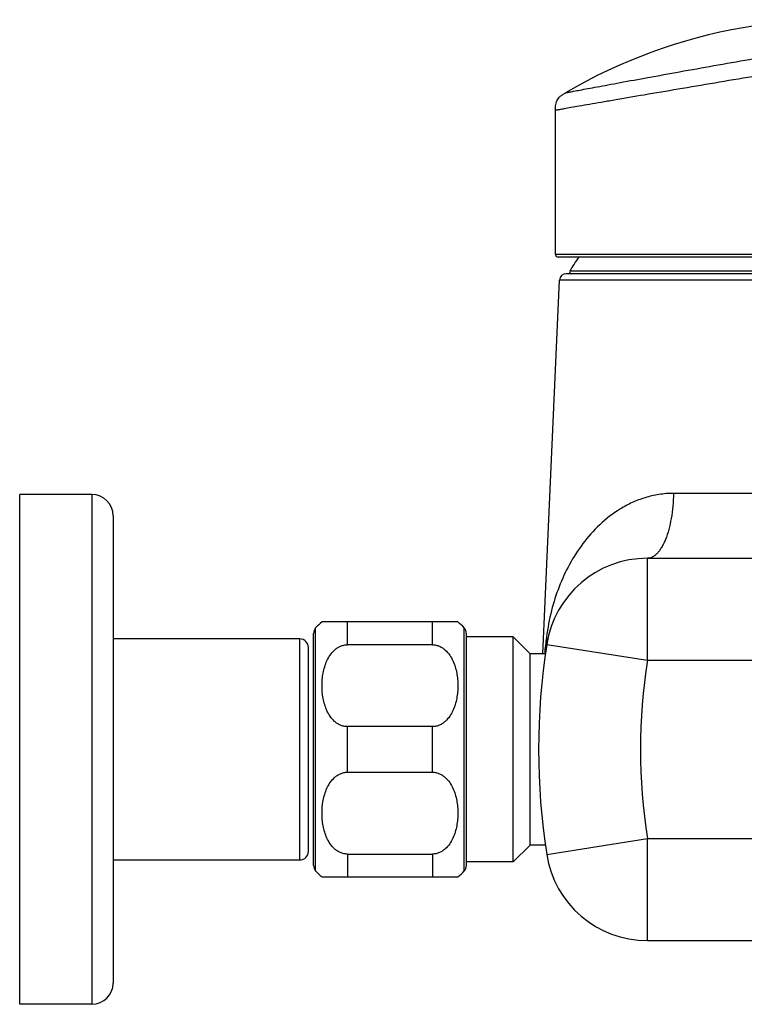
# Model space of a CAD drawing. Header units: millimetres. Extents: x 67 to 591, y 75 to 447.
# Tile 10 of 13: x 365 to 450, y 320 to 436. Entities that reach past the tile are written whole.
import ezdxf

# ---------------------------------------------------------------- set-up
doc = ezdxf.new("R2010")
doc.units = ezdxf.units.MM
doc.header["$LTSCALE"] = 46.255
doc.layers.get('0').update_dxf_attribs({"linetype": 'CONTINUOUS'})

msp = doc.modelspace()

# ---------------------------------------------------------------- linework, layer by layer
at = {"color": 7, "linetype": 'CONTINUOUS'}
for p, q in [((427.79, 408.03), (427.79, 425.01)), ((473.49, 407.73), (428.09, 407.73)), ((472.52, 405.78), (429.05, 405.78)), ((426.29, 361.03), (428.25, 405.01)), ((364.69, 319.78), (364.69, 379.78)), ((373.19, 379.78), (364.69, 379.78)), ((375.69, 377.28), (375.69, 322.28)), ((438.6, 372.28), (454.98, 372.28)), ((416.29, 364.78), (400.29, 364.78)), ((397.69, 362.78), (375.69, 362.78)), ((399.29, 336.13), (399.29, 363.42)), ((417.29, 336.13), (417.29, 363.42)), ((422.79, 363.03), (417.29, 363.03)), ((422.79, 336.53), (422.79, 363.03)), ((424.79, 361.03), (422.79, 363.03)), ((398.69, 337.78), (398.69, 361.78)), ((413.29, 362.1), (403.29, 362.1)), ((424.79, 338.53), (424.79, 361.03)), ((426.58, 361.03), (424.79, 361.03)), ((413.29, 352.46), (403.29, 352.46)), ((403.29, 347.1), (413.29, 347.1)), ((424.79, 338.53), (422.79, 336.53)), ((426.58, 338.53), (424.79, 338.53)), ((403.29, 337.46), (413.29, 337.46)), ((375.69, 336.78), (397.69, 336.78)), ((422.79, 336.53), (417.29, 336.53)), ((400.29, 334.78), (416.29, 334.78)), ((438.6, 327.28), (452.29, 327.28)), ((373.19, 319.78), (364.69, 319.78))]:
    msp.add_line(p, q, dxfattribs=at)
at = {"color": 9, "linetype": 'CONTINUOUS'}
for p, q in [((473.79, 408.03), (427.79, 408.03)), ((472.11, 406.08), (429.46, 406.08)), ((473.32, 405.01), (428.25, 405.01)), ((373.19, 379.78), (373.19, 319.78)), ((453.92, 379.92), (441.68, 379.92)), ((438.6, 360.28), (438.6, 372.28)), ((399.54, 335.47), (399.54, 364.09)), ((403.29, 362.1), (403.29, 364.78)), ((413.29, 362.1), (413.29, 364.78)), ((417.04, 335.47), (417.04, 364.09)), ((397.69, 336.78), (397.69, 362.78)), ((426.75, 362.13), (438.6, 360.28)), ((438.6, 360.28), (564.79, 360.28)), ((403.29, 347.1), (403.29, 352.46)), ((413.29, 347.1), (413.29, 352.46)), ((426.75, 337.43), (438.6, 339.28)), ((438.6, 339.28), (453.79, 339.28)), ((438.6, 327.28), (438.6, 339.28)), ((403.29, 337.46), (403.29, 334.78)), ((413.29, 337.46), (413.29, 334.78))]:
    msp.add_line(p, q, dxfattribs=at)
at = {"color": 7, "linetype": 'CONTINUOUS'}
for centre, radius, start, end in [((460.75, 372.68), 63, 79.5761, 120.2873), ((428.09, 408.03), 0.3, 180, 270), ((450.79, 393.62), 24.7, 145.1652, 149.7054), ((429.05, 404.98), 0.8, 90, 177.4438), ((429.63, 405.98), 0.2, 149.7054, 270), ((373.19, 377.28), 2.5, 0, 90), ((438.6, 360.28), 12, 90, 171.1173), ((400.29, 363.42), 1, 138.5904, 180), ((403.29, 360.78), 5, 126.8699, 138.5904), ((413.29, 360.78), 5, 41.4096, 53.1301), ((416.29, 363.42), 1, 0, 41.4096), ((397.69, 361.78), 1, 0, 90), ((505.79, 349.78), 80, 171.1173, 188.8827), ((397.69, 337.78), 1, 270, 360), ((438.6, 339.28), 12, 188.8827, 270), ((400.29, 336.13), 1, 180, 221.4096), ((416.29, 336.13), 1, 318.5904, 360), ((403.29, 338.78), 5, 221.4096, 233.1301), ((413.29, 338.78), 5, 306.8699, 318.5904), ((373.19, 322.28), 2.5, 270, 360)]:
    msp.add_arc(centre, radius, start, end, dxfattribs=at)
at = {"color": 9, "linetype": 'CONTINUOUS'}
for centre, radius, start, end in [((542.3, 348.15), 116.53, 172.6724, 173.6537), ((505.79, 349.78), 68, 171.1173, 188.8827)]:
    msp.add_arc(centre, radius, start, end, dxfattribs=at)
for points, knots in [([(428.98, 427.08), (428.98, 427.08), (429.02, 427.09), (429.1, 427.1), (429.23, 427.13), (429.42, 427.16), (429.65, 427.21), (430.07, 427.28), (430.72, 427.41), (431.64, 427.58), (432.74, 427.78), (434.01, 428.02), (436.01, 428.39), (438.82, 428.9), (442.5, 429.57), (446.48, 430.28), (450.61, 431), (454.07, 431.61), (456.81, 432.07), (458.78, 432.41), (460.68, 432.73), (462.48, 433.04), (464.18, 433.32), (465.74, 433.58), (467.16, 433.82), (468.25, 434), (469.04, 434.13), (469.56, 434.21), (470.04, 434.29), (470.47, 434.36), (470.86, 434.43), (471.19, 434.48), (471.48, 434.53), (471.68, 434.56), (471.82, 434.58), (471.91, 434.6), (471.98, 434.61), (472.04, 434.62), (472.08, 434.63), (472.11, 434.63), (472.12, 434.63), (472.13, 434.64), (472.14, 434.64), (472.15, 434.64), (472.15, 434.64), (472.15, 434.64)], [0, 0, 0, 0, 0.00062, 0.002474, 0.005552, 0.009846, 0.015347, 0.022044, 0.038931, 0.060309, 0.085955, 0.115581, 0.148874, 0.225072, 0.311509, 0.40487, 0.50168, 0.598387, 0.645588, 0.691432, 0.735501, 0.777378, 0.816652, 0.852944, 0.885898, 0.915188, 0.928366, 0.940518, 0.951608, 0.96161, 0.970502, 0.978261, 0.984863, 0.990288, 0.992555, 0.994523, 0.996192, 0.99756, 0.998626, 0.999045, 0.999388, 0.999656, 0.999847, 0.999962, 1, 1, 1, 1]), ([(473.79, 432.67), (473.79, 432.67), (473.79, 432.67), (473.78, 432.67), (473.78, 432.67), (473.78, 432.67), (473.77, 432.67), (473.76, 432.67), (473.74, 432.66), (473.72, 432.66), (473.7, 432.66), (473.66, 432.65), (473.61, 432.64), (473.53, 432.63), (473.44, 432.62), (473.34, 432.6), (473.22, 432.58), (473.04, 432.55), (472.78, 432.51), (472.43, 432.45), (472.02, 432.39), (471.57, 432.32), (471.06, 432.23), (470.51, 432.15), (469.68, 432.01), (468.53, 431.83), (467.03, 431.59), (465.38, 431.32), (463.59, 431.03), (461.68, 430.72), (459.67, 430.39), (457.57, 430.05), (454.67, 429.58), (450.98, 428.97), (446.58, 428.23), (442.32, 427.51), (438.38, 426.84), (435.36, 426.32), (433.21, 425.95), (431.84, 425.72), (430.65, 425.51), (429.67, 425.34), (428.88, 425.2), (428.37, 425.11), (428.06, 425.05), (427.92, 425.03), (427.83, 425.01), (427.8, 425.01), (427.79, 425.01)], [0, 0, 0, 0, 0.000009, 0.000038, 0.000085, 0.000151, 0.00034, 0.000604, 0.000943, 0.001357, 0.001845, 0.002409, 0.003759, 0.005407, 0.00735, 0.009589, 0.012121, 0.014947, 0.021469, 0.029136, 0.037926, 0.047816, 0.058786, 0.07081, 0.083854, 0.112863, 0.14553, 0.181537, 0.22054, 0.26217, 0.306022, 0.351689, 0.39876, 0.495359, 0.592274, 0.685938, 0.772839, 0.849592, 0.883175, 0.913082, 0.938991, 0.960603, 0.977685, 0.99003, 0.994377, 0.997494, 0.999372, 1, 1, 1, 1]), ([(441.68, 379.92), (441.1, 379.92), (439.97, 379.83), (438.33, 379.45), (436.81, 378.87), (434.97, 377.88), (432.95, 376.32), (430.97, 374.07), (429.38, 371.6), (428.15, 368.94), (427.24, 366.06), (426.86, 364.06), (426.72, 363.01)], [0, 0, 0, 0, 0.070265, 0.138338, 0.204401, 0.268731, 0.393202, 0.514036, 0.632824, 0.751068, 0.871133, 1, 1, 1, 1]), ([(441.68, 379.92), (441.67, 379.42), (441.62, 378.43), (441.43, 377), (441.15, 375.69), (440.83, 374.7), (440.52, 374.01), (440.28, 373.56), (440.03, 373.18), (439.76, 372.86), (439.49, 372.6), (439.2, 372.42), (438.9, 372.3), (438.7, 372.28), (438.6, 372.28)], [0, 0, 0, 0, 0.172211, 0.337885, 0.492096, 0.630603, 0.692966, 0.750352, 0.802649, 0.849924, 0.892483, 0.930944, 0.966313, 1, 1, 1, 1]), ([(426.72, 363.01), (426.75, 362.86), (426.79, 362.57), (426.77, 362.27), (426.75, 362.13)], [0, 0, 0, 0, 0.505786, 1, 1, 1, 1])]:
    msp.add_open_spline(points, degree=3, knots=knots, dxfattribs=at)
at = {"color": 7, "linetype": 'CONTINUOUS'}
for points, knots in [([(427.79, 425.01), (427.79, 425.12), (427.79, 425.35), (427.81, 425.68), (427.87, 425.99), (427.99, 426.26), (428.17, 426.51), (428.41, 426.72), (428.68, 426.9), (428.88, 427.02), (428.98, 427.08)], [0, 0, 0, 0, 0.135384, 0.264617, 0.385081, 0.499703, 0.614451, 0.735168, 0.864571, 1, 1, 1, 1]), ([(403.29, 352.46), (403.14, 352.46), (402.86, 352.49), (402.45, 352.62), (402.09, 352.82), (401.66, 353.15), (401.23, 353.66), (400.85, 354.34), (400.59, 355.05), (400.41, 355.79), (400.31, 356.53), (400.28, 357.28), (400.31, 358.03), (400.41, 358.77), (400.59, 359.51), (400.85, 360.22), (401.23, 360.9), (401.66, 361.4), (402.09, 361.74), (402.45, 361.94), (402.86, 362.07), (403.14, 362.1), (403.29, 362.1)], [0, 0, 0, 0, 0.034418, 0.068385, 0.101659, 0.134216, 0.197456, 0.259147, 0.319923, 0.380178, 0.440151, 0.5, 0.559849, 0.619822, 0.680077, 0.740853, 0.802544, 0.865784, 0.898341, 0.931615, 0.965582, 1, 1, 1, 1]), ([(413.29, 362.1), (413.43, 362.1), (413.72, 362.07), (414.12, 361.94), (414.49, 361.74), (414.91, 361.4), (415.34, 360.9), (415.72, 360.22), (415.99, 359.51), (416.16, 358.77), (416.26, 358.03), (416.3, 357.28), (416.26, 356.53), (416.16, 355.79), (415.99, 355.05), (415.72, 354.34), (415.34, 353.66), (414.91, 353.15), (414.49, 352.82), (414.12, 352.62), (413.72, 352.49), (413.43, 352.46), (413.29, 352.46)], [0, 0, 0, 0, 0.034418, 0.068385, 0.101659, 0.134216, 0.197456, 0.259147, 0.319923, 0.380178, 0.440151, 0.5, 0.559849, 0.619822, 0.680077, 0.740853, 0.802544, 0.865784, 0.898341, 0.931615, 0.965582, 1, 1, 1, 1]), ([(403.29, 337.46), (403.14, 337.46), (402.86, 337.49), (402.45, 337.62), (402.09, 337.82), (401.66, 338.15), (401.23, 338.66), (400.85, 339.34), (400.59, 340.05), (400.41, 340.79), (400.31, 341.53), (400.28, 342.28), (400.31, 343.03), (400.41, 343.77), (400.59, 344.51), (400.85, 345.22), (401.23, 345.9), (401.66, 346.4), (402.09, 346.74), (402.45, 346.94), (402.86, 347.07), (403.14, 347.1), (403.29, 347.1)], [0, 0, 0, 0, 0.034418, 0.068385, 0.101659, 0.134216, 0.197456, 0.259147, 0.319923, 0.380178, 0.440151, 0.5, 0.559849, 0.619822, 0.680077, 0.740853, 0.802544, 0.865784, 0.898341, 0.931615, 0.965582, 1, 1, 1, 1]), ([(413.29, 347.1), (413.43, 347.1), (413.72, 347.07), (414.12, 346.94), (414.49, 346.74), (414.91, 346.4), (415.34, 345.9), (415.72, 345.22), (415.99, 344.51), (416.16, 343.77), (416.26, 343.03), (416.3, 342.28), (416.26, 341.53), (416.16, 340.79), (415.99, 340.05), (415.72, 339.34), (415.34, 338.66), (414.91, 338.15), (414.49, 337.82), (414.12, 337.62), (413.72, 337.49), (413.43, 337.46), (413.29, 337.46)], [0, 0, 0, 0, 0.034418, 0.068385, 0.101659, 0.134216, 0.197456, 0.259147, 0.319923, 0.380178, 0.440151, 0.5, 0.559849, 0.619822, 0.680077, 0.740853, 0.802544, 0.865784, 0.898341, 0.931615, 0.965582, 1, 1, 1, 1])]:
    msp.add_open_spline(points, degree=3, knots=knots, dxfattribs=at)

doc.saveas('drawing.dxf')
